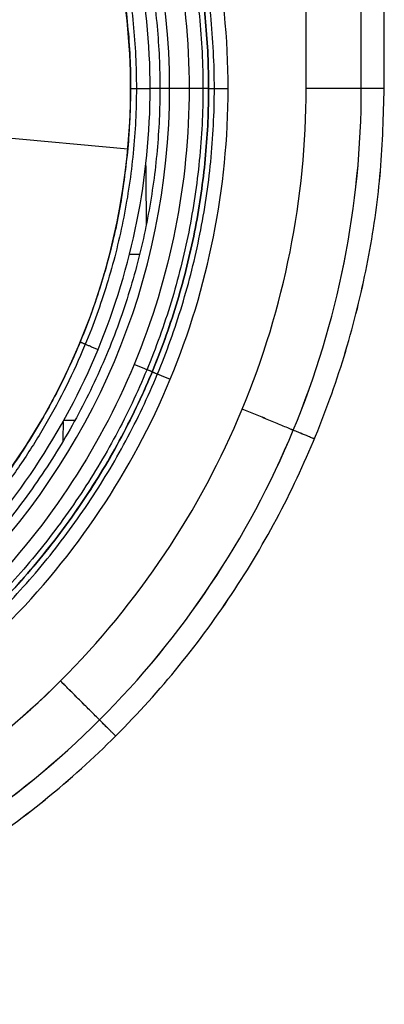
# Model space of a CAD drawing. Header units: millimetres. Extents: x -80 to 80, y -33 to 34.
# Tile 11 of 15: x 14.13 to 23.47, y -33.1 to -7.84. Entities that reach past the tile are written whole.
import ezdxf

# ---------------------------------------------------------------- set-up
doc = ezdxf.new("R2010")
doc.units = ezdxf.units.MM
doc.header["$MEASUREMENT"] = 0
doc.layers.add('White Porcelain Series_ D3_ 2017White Porcelain Series_ D3_ 2017', color=178, linetype='Continuous', true_color=0x000000)

msp = doc.modelspace()

# ---------------------------------------------------------------- linework, layer by layer
at = {"layer": 'White Porcelain Series_ D3_ 2017White Porcelain Series_ D3_ 2017'}
for p, q in [((21.468, -9.603, 120.619), (21.471, 32.397, 120.62)), ((21.468, -9.603, 120.619), (21.471, 32.397, 120.62)), ((21.469, -9.603, 0.619), (21.472, 32.397, 0.62)), ((-16.961, -8.054, 114.119), (16.898, -11.15, 114.119))]:
    msp.add_line(p, q, dxfattribs=at)
at = {"layer": 'White Porcelain Series_ D3_ 2017White Porcelain Series_ D3_ 2017', "extrusion": (-3.58452e-11, 1, 5.98657e-06)}
msp.add_lwpolyline([(-16.968, 116.119), (-16.968, 114.119)], dxfattribs=at)
at = {"layer": 'White Porcelain Series_ D3_ 2017White Porcelain Series_ D3_ 2017', "extrusion": (-5.98722e-06, 3.76136e-10, 1)}
msp.add_lwpolyline([(18.469, -9.603), (17.72, -9.603)], dxfattribs=at)
at = {"layer": 'White Porcelain Series_ D3_ 2017White Porcelain Series_ D3_ 2017', "extrusion": (-5.9876e-06, -5.98657e-06, 1)}
for centre, radius in [((-0.031, -9.601, 116.619), 18), ((-0.031, -9.601, 115.119), 17)]:
    msp.add_arc(centre, radius, 269.9964, 89.9964, dxfattribs=at)
at = {"layer": 'White Porcelain Series_ D3_ 2017White Porcelain Series_ D3_ 2017', "extrusion": (-5.9876e-06, -5.98732e-06, 1)}
msp.add_arc((-0.031, -9.601, 116.119), 17, 270.026, 89.9812, dxfattribs=at)
at = {"layer": 'White Porcelain Series_ D3_ 2017White Porcelain Series_ D3_ 2017'}
for points, degree in [([(22.882, -9.603, 120.033), (22.884, 11.397, 120.034), (22.885, 32.397, 120.034)], 2), ([(22.883, -9.603, 1.205), (22.884, 11.397, 1.205), (22.886, 32.397, 1.205)], 2), ([(23.468, -9.603, 113.119), (23.47, 11.397, 113.119), (23.471, 32.397, 113.12)], 2), ([(23.468, -9.603, 118.619), (23.47, 11.397, 118.619), (23.471, 32.397, 118.62)], 2), ([(23.469, -9.603, 8.119), (23.47, 11.397, 8.119), (23.472, 32.397, 8.12)], 2), ([(23.469, -9.603, 2.619), (23.47, 11.397, 2.619), (23.472, 32.397, 2.62)], 2), ([(17.719, -9.602, 116.619), (17.633, -9.602, 116.619), (17.551, -9.602, 116.619), (17.47, -9.602, 116.619)], 3), ([(18.968, -9.603, 120.119), (18.968, -9.603, 118.619), (18.968, -9.603, 117.119)], 2), ([(23.469, -9.603, 8.119), (23.469, -9.603, 60.619), (23.468, -9.603, 113.119)], 2), ([(23.468, -9.603, 113.119), (23.468, -9.603, 115.869), (23.468, -9.603, 118.619)], 2), ([(23.469, -9.603, 2.619), (23.469, -9.603, 5.369), (23.469, -9.603, 8.119)], 2), ([(17.357, -11.582, 116.619), (17.36, -12.094, 116.619), (17.364, -12.606, 116.619), (17.368, -13.118, 116.619)], 3), ([(17.201, -13.862, 116.619), (17.113, -13.862, 116.619), (17.027, -13.861, 116.619), (16.942, -13.861, 116.619)], 3), ([(15.239, -18.156, 116.619), (15.236, -18.326, 116.619), (15.234, -18.496, 116.619), (15.231, -18.666, 116.619)], 3), ([(15.541, -18.122, 116.619), (15.447, -18.122, 116.619), (15.353, -18.122, 116.619), (15.259, -18.122, 116.619)], 3)]:
    msp.add_open_spline(points, degree=degree, dxfattribs=at)
at = {"layer": 'White Porcelain Series_ D3_ 2017White Porcelain Series_ D3_ 2017', "extrusion": (5.9876e-06, 5.98732e-06, -1)}
for points, knots in [([(-0.024, -29.102, 120.619), (2.525, -29.102, 120.619), (7.626, -28.085, 120.619), (14.115, -23.751, 120.619), (18.453, -17.26, 120.619), (19.977, -9.603, 120.619), (18.454, -1.946, 120.619), (14.117, 4.545, 120.619), (7.627, 8.882, 120.619), (2.525, 9.899, 120.619), (-0.026, 9.898, 120.619)], [0.009165, 0.009165, 0.009165, 0.009165, 7.657439, 15.314877, 22.972316, 30.629755, 38.287193, 45.944632, 53.60207, 61.255245, 61.255245, 61.255245, 61.255245]), ([(-0.026, 8.898, 116.619), (2.394, 8.899, 116.619), (7.235, 7.934, 116.619), (13.392, 3.82, 116.619), (17.506, -2.339, 116.619), (18.951, -9.603, 116.619), (17.505, -16.867, 116.619), (13.39, -23.025, 116.619), (7.234, -27.138, 116.619), (2.395, -28.102, 116.619), (-0.024, -28.102, 116.619)], [0.004342, 0.004342, 0.004342, 0.004342, 7.264749, 14.529499, 21.794248, 29.058998, 36.323747, 43.588497, 50.853246, 58.109005, 58.109005, 58.109005, 58.109005])]:
    msp.add_open_spline(points, degree=3, knots=knots, dxfattribs=at)
at = {"layer": 'White Porcelain Series_ D3_ 2017White Porcelain Series_ D3_ 2017'}
msp.add_rational_spline([(-0.033, -28.748, 120.473), (2.473, -28.75, 120.473), (7.485, -27.752, 120.473), (13.859, -23.495, 120.473), (18.118, -17.121, 120.473), (19.614, -9.603, 120.473), (18.119, -2.085, 120.473), (13.861, 4.289, 120.473), (7.487, 8.547, 120.473), (2.476, 9.546, 120.473), (-0.031, 9.545, 120.473)], [0.853553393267, 0.853553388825, 0.853553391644, 0.853553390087, 0.853553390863, 0.853553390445, 0.853553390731, 0.853553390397, 0.853553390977, 0.853553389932, 0.853553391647], degree=3, dxfattribs=at)
at = {"layer": 'White Porcelain Series_ D3_ 2017White Porcelain Series_ D3_ 2017', "extrusion": (5.9876e-06, 5.98657e-06, -1)}
msp.add_rational_spline([(-0.031, 9.398, 118.619), (18.969, 9.397, 118.619), (18.968, -9.603, 118.619), (18.967, -28.603, 118.619), (-0.033, -28.602, 118.619)], [1, 0.707106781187, 1, 0.707106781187, 1], degree=2, knots=[0, 0, 0, 34.557519, 34.557519, 69.115038, 69.115038, 69.115038], dxfattribs=at)
at = {"layer": 'White Porcelain Series_ D3_ 2017White Porcelain Series_ D3_ 2017', "extrusion": (5.9876e-06, 5.98732e-06, -1)}
for points, weights, knots in [([(-0.026, 9.398, 117.119), (18.969, 9.393, 117.119), (18.968, -9.603, 117.119), (18.967, -28.594, 117.119), (-0.024, -28.602, 117.119)], [0.999906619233, 0.707153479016, 1, 0.707205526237, 0.999802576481], [0.004633, 0.004633, 0.004633, 29.058998, 29.058998, 58.108199, 58.108199, 58.108199]), ([(-0.024, -28.602, 120.119), (18.967, -28.594, 120.119), (18.968, -9.603, 120.119), (18.969, 9.393, 120.119), (-0.026, 9.398, 120.119)], [0.999801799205, 0.707205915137, 1, 0.707153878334, 0.999905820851], [0.010367, 0.010367, 0.010367, 30.629755, 30.629755, 61.254584, 61.254584, 61.254584])]:
    msp.add_rational_spline(points, weights, degree=2, knots=knots, dxfattribs=at)
at = {"layer": 'White Porcelain Series_ D3_ 2017White Porcelain Series_ D3_ 2017'}
for points, weights, knots in [([(-0.031, 9.252, 116.766), (2.437, 9.253, 116.766), (7.372, 8.27, 116.766), (13.648, 4.077, 116.766), (17.841, -2.2, 116.766), (19.313, -9.603, 116.766), (17.84, -17.006, 116.766), (13.646, -23.282, 116.766), (7.37, -27.474, 116.766), (2.435, -28.457, 116.765), (-0.033, -28.455, 116.765)], [0.8535533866, 0.853553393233, 0.853553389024, 0.853553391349, 0.853553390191, 0.853553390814, 0.853553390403, 0.853553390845, 0.853553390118, 0.853553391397, 0.85355338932], [0.000001, 0.000001, 0.000001, 0.000001, 7.264749, 14.529499, 21.794248, 29.058998, 36.323747, 43.588497, 50.853246, 58.117996, 58.117996, 58.117996, 58.117996]), ([(-0.031, 7.545, 116.473), (4.469, 7.574, 116.473), (11.146, 4.758, 116.473), (16.22, -2.877, 116.473), (17.564, -9.601, 116.473), (16.219, -16.332, 116.473), (11.144, -23.959, 116.473), (4.468, -26.781, 116.473), (-0.033, -26.748, 116.473)], [0.853553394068, 0.853553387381, 0.853553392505, 0.853553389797, 0.853553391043, 0.853553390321, 0.853553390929, 0.853553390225, 0.853553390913], [0, 0, 0, 0, 13.74412, 20.616181, 27.488241, 34.360301, 41.232362, 54.976481, 54.976481, 54.976481, 54.976481])]:
    msp.add_rational_spline(points, weights, degree=3, knots=knots, dxfattribs=at)
at = {"layer": 'White Porcelain Series_ D3_ 2017White Porcelain Series_ D3_ 2017', "extrusion": (5.98761e-06, 6.24677e-06, -1)}
msp.add_rational_spline([(-0.026, 8.149, 116.619), (17.72, 8.144, 116.619), (17.719, -9.603, 116.619), (17.718, -27.345, 116.619), (-0.024, -27.352, 116.619)], [0.999896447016, 0.707158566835, 1, 0.707210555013, 0.999792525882], degree=2, knots=[-55.684409, -55.684409, -55.684409, -27.844666, -27.844666, -0.009866, -0.009866, -0.009866], dxfattribs=at)
at = {"layer": 'White Porcelain Series_ D3_ 2017White Porcelain Series_ D3_ 2017', "extrusion": (5.98762e-06, 6.32202e-06, -1)}
msp.add_open_spline([(-0.024, -27.102, 116.619), (4.566, -27.132, 116.619), (11.376, -24.252, 116.619), (16.554, -16.471, 116.619), (17.927, -9.601, 116.619), (16.555, -2.738, 116.619), (11.377, 5.053, 116.619), (4.565, 7.927, 116.619), (-0.026, 7.898, 116.619)], degree=3, knots=[-54.967642, -54.967642, -54.967642, -54.967642, -41.232364, -34.360303, -27.488242, -20.616181, -13.74412, -0.004456, -0.004456, -0.004456, -0.004456], dxfattribs=at)
at = {"layer": 'White Porcelain Series_ D3_ 2017White Porcelain Series_ D3_ 2017', "extrusion": (2.43754e-06, 2.74809e-06, -1)}
msp.add_rational_spline([(-0.026, 7.398, 114.119), (0.747, 7.398, 114.119), (1.516, 7.328, 114.119), (18.446, 5.78, 114.119), (16.898, -11.15, 114.119)], [0.965371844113, 0.981519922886, 1, 0.707106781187, 1], degree=2, knots=[78.425761, 78.425761, 78.425761, 80.110619, 80.110619, 106.814158, 106.814158, 106.814158], dxfattribs=at)
at = {"layer": 'White Porcelain Series_ D3_ 2017White Porcelain Series_ D3_ 2017', "extrusion": (5.9876e-06, 5.98657e-06, -1)}
for points in [[(-0.033, -32.517, 120.033), (2.966, -32.517, 120.033), (8.964, -31.324, 120.033), (16.593, -26.228, 120.033), (21.689, -18.601, 120.033), (22.884, -12.603, 120.033), (22.882, -9.603, 120.033)], [(-0.032, -32.516, 1.205), (2.967, -32.516, 1.205), (8.965, -31.324, 1.205), (16.593, -26.227, 1.205), (21.69, -18.6, 1.205), (22.885, -12.602, 1.205), (22.883, -9.603, 1.205)]]:
    msp.add_open_spline(points, degree=3, knots=[33.771339, 33.771339, 33.771339, 33.771339, 42.214085, 50.656902, 59.099719, 67.542536, 67.542536, 67.542536, 67.542536], dxfattribs=at)
at = {"layer": 'White Porcelain Series_ D3_ 2017White Porcelain Series_ D3_ 2017', "extrusion": (5.98866e-06, 5.98763e-06, -1)}
msp.add_rational_spline([(-0.024, -33.101, 8.119), (23.467, -33.094, 8.119), (23.469, -9.603, 8.119)], [0.999853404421, 0.707180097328, 1], degree=2, dxfattribs=at)
at = {"layer": 'White Porcelain Series_ D3_ 2017White Porcelain Series_ D3_ 2017', "extrusion": (5.98882e-06, 5.98779e-06, -1)}
msp.add_rational_spline([(-0.024, -33.102, 113.119), (23.467, -33.094, 113.119), (23.468, -9.603, 113.119)], [0.999831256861, 0.707191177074, 1], degree=2, dxfattribs=at)
at = {"layer": 'White Porcelain Series_ D3_ 2017White Porcelain Series_ D3_ 2017', "extrusion": (5.98883e-06, 5.9878e-06, -1)}
msp.add_rational_spline([(-0.024, -33.102, 118.619), (23.467, -33.094, 118.619), (23.468, -9.603, 118.619)], [0.999830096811, 0.707191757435, 1], degree=2, dxfattribs=at)
at = {"layer": 'White Porcelain Series_ D3_ 2017White Porcelain Series_ D3_ 2017', "extrusion": (5.98865e-06, 5.98762e-06, -1)}
msp.add_rational_spline([(-0.024, -33.101, 2.619), (23.467, -33.094, 2.619), (23.469, -9.603, 2.619)], [0.999854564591, 0.707179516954, 1], degree=2, dxfattribs=at)
at = {"layer": 'White Porcelain Series_ D3_ 2017White Porcelain Series_ D3_ 2017', "extrusion": (5.98871e-06, 5.98768e-06, -1)}
msp.add_open_spline([(-0.024, -31.102, 0.619), (2.787, -31.101, 0.619), (8.412, -29.981, 0.619), (15.567, -25.201, 0.619), (20.349, -18.045, 0.619), (21.47, -12.417, 0.619), (21.469, -9.603, 0.619)], degree=3, knots=[33.779318, 33.779318, 33.779318, 33.779318, 42.214085, 50.656902, 59.099719, 67.542536, 67.542536, 67.542536, 67.542536], dxfattribs=at)
at = {"layer": 'White Porcelain Series_ D3_ 2017White Porcelain Series_ D3_ 2017', "extrusion": (5.98891e-06, 5.98788e-06, -1)}
msp.add_open_spline([(-0.024, -31.103, 120.619), (2.787, -31.102, 120.619), (8.412, -29.982, 120.619), (15.567, -25.202, 120.619), (20.348, -18.045, 120.619), (21.47, -12.417, 120.619), (21.468, -9.603, 120.619)], degree=3, knots=[33.780755, 33.780755, 33.780755, 33.780755, 42.214085, 50.656902, 59.099719, 67.542536, 67.542536, 67.542536, 67.542536], dxfattribs=at)
msp.add_open_spline([(-0.024, -31.103, 120.619), (2.787, -31.102, 120.619), (8.412, -29.982, 120.619), (15.567, -25.202, 120.619), (20.348, -18.045, 120.619), (21.47, -12.417, 120.619), (21.468, -9.603, 120.619)], degree=3, knots=[33.780755, 33.780755, 33.780755, 33.780755, 42.214085, 50.656902, 59.099719, 67.542536, 67.542536, 67.542536, 67.542536], dxfattribs=at)
at = {"layer": 'White Porcelain Series_ D3_ 2017White Porcelain Series_ D3_ 2017', "extrusion": (3.54856e-05, 1, 5.97572e-06)}
msp.add_rational_spline([(16.969, -9.602, 116.119), (16.969, -9.602, 116.619), (17.47, -9.603, 116.619)], [1, 0.70710678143, 1], degree=2, dxfattribs=at)
at = {"layer": 'White Porcelain Series_ D3_ 2017White Porcelain Series_ D3_ 2017', "extrusion": (-5.95226e-05, -1, -5.99419e-06)}
msp.add_rational_spline([(18.969, -9.603, 117.119), (18.969, -9.603, 116.619), (18.469, -9.603, 116.619)], [1, 0.707106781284, 1], degree=2, dxfattribs=at)
at = {"layer": 'White Porcelain Series_ D3_ 2017White Porcelain Series_ D3_ 2017', "extrusion": (6.61214e-05, 1, 5.98156e-06)}
msp.add_rational_spline([(18.969, -9.603, 120.119), (18.969, -9.603, 120.619), (19.469, -9.603, 120.619)], [1, 0.707106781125, 1], degree=2, dxfattribs=at)
at = {"layer": 'White Porcelain Series_ D3_ 2017White Porcelain Series_ D3_ 2017', "extrusion": (-6.28232e-05, -1, -5.98694e-06)}
msp.add_rational_spline([(23.468, -9.603, 118.619), (23.468, -9.603, 120.619), (21.468, -9.603, 120.619)], [1, 0.707106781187, 1], degree=2, dxfattribs=at)
at = {"layer": 'White Porcelain Series_ D3_ 2017White Porcelain Series_ D3_ 2017', "extrusion": (6.28232e-05, 1, 5.98695e-06)}
msp.add_rational_spline([(23.469, -9.603, 2.619), (23.469, -9.603, 0.619), (21.469, -9.603, 0.619)], [1, 0.707106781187, 1], degree=2, dxfattribs=at)
at = {"layer": 'White Porcelain Series_ D3_ 2017White Porcelain Series_ D3_ 2017', "extrusion": (8.94515e-06, 2.7485e-06, -1)}
msp.add_rational_spline([(16.898, -11.15, 114.119), (15.486, -26.595, 114.119), (-0.024, -26.602, 114.119)], [1, 0.725742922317, 0.965099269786], degree=2, dxfattribs=at)
at = {"layer": 'White Porcelain Series_ D3_ 2017White Porcelain Series_ D3_ 2017', "extrusion": (-0.382709, -0.923869, -7.82621e-06)}
msp.add_rational_spline([(15.674, -16.108, 116.119), (15.674, -16.108, 116.619), (16.135, -16.299, 116.619)], [1, 0.707106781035, 1], degree=2, dxfattribs=at)
at = {"layer": 'White Porcelain Series_ D3_ 2017White Porcelain Series_ D3_ 2017', "extrusion": (0.382741, 0.923856, 7.82042e-06)}
msp.add_rational_spline([(17.522, -16.874, 117.119), (17.522, -16.874, 116.619), (17.06, -16.683, 116.619)], [1, 0.70710678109, 1], degree=2, dxfattribs=at)
at = {"layer": 'White Porcelain Series_ D3_ 2017White Porcelain Series_ D3_ 2017', "extrusion": (-0.382741, -0.923856, -7.82969e-06)}
msp.add_rational_spline([(17.522, -16.874, 120.119), (17.522, -16.874, 120.619), (17.984, -17.066, 120.619)], [1, 0.707106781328, 1], degree=2, dxfattribs=at)
at = {"layer": 'White Porcelain Series_ D3_ 2017White Porcelain Series_ D3_ 2017', "extrusion": (0.382741, 0.923856, 7.82242e-06)}
msp.add_rational_spline([(21.68, -18.596, 2.619), (21.68, -18.596, 0.619), (19.832, -17.83, 0.619)], [1, 0.707106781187, 1], degree=2, dxfattribs=at)
at = {"layer": 'White Porcelain Series_ D3_ 2017White Porcelain Series_ D3_ 2017', "extrusion": (-0.382741, -0.923856, -7.82242e-06)}
msp.add_rational_spline([(21.68, -18.597, 118.619), (21.68, -18.597, 120.619), (19.832, -17.831, 120.619)], [1, 0.707106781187, 1], degree=2, dxfattribs=at)
at = {"layer": 'White Porcelain Series_ D3_ 2017White Porcelain Series_ D3_ 2017', "extrusion": (0.707151, 0.707063, 8.46701e-06)}
msp.add_rational_spline([(16.586, -26.22, 2.619), (16.586, -26.22, 0.619), (15.171, -24.805, 0.619)], [1, 0.707106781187, 1], degree=2, dxfattribs=at)
at = {"layer": 'White Porcelain Series_ D3_ 2017White Porcelain Series_ D3_ 2017', "extrusion": (-0.707151, -0.707063, -8.46701e-06)}
msp.add_rational_spline([(16.585, -26.221, 118.619), (16.585, -26.221, 120.619), (15.171, -24.806, 120.619)], [1, 0.707106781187, 1], degree=2, dxfattribs=at)

doc.saveas('drawing.dxf')
